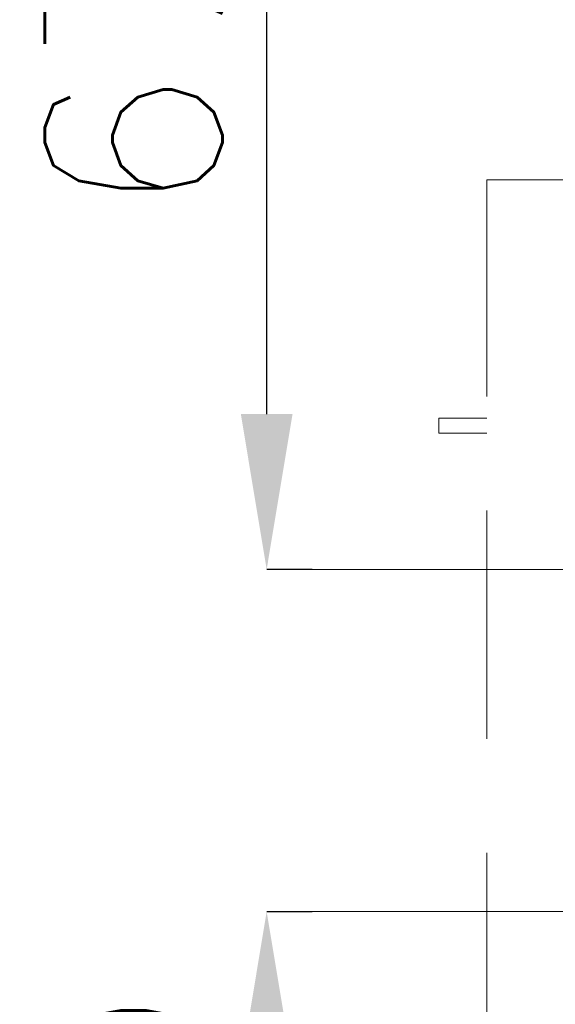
# Model space of a CAD drawing. Header units: inches. Extents: x 0 to 1545919, y 0 to 23143738.
# Tile 15 of 197: x 68193 to 69250, y 148834 to 150776. Entities that reach past the tile are written whole.
import ezdxf

# ---------------------------------------------------------------- set-up
doc = ezdxf.new("R2010")
doc.units = ezdxf.units.IN
doc.header["$LTSCALE"] = 1800
doc.header["$MEASUREMENT"] = 0
for name, pattern in [('CENTER', [2, 1.25, -0.25, 0.25, -0.25]), ('GTCHAIN', [24, 16, -3.2, 1.6, -3.2]), ('HIDDEN', [0.375, 0.25, -0.125])]:
    doc.linetypes.add(name, pattern=pattern)
doc.layers.get('0').update_dxf_attribs({"color": 253, "lineweight": 5})
doc.layers.get('Defpoints').update_dxf_attribs({"lineweight": 18})
for name, color, linetype, lineweight in [('CEN', 8, 'CENTER', 18), ('DIM', 4, 'Continuous', 18), ('EQUIP', 8, 'HIDDEN', 9)]:
    doc.layers.add(name, color=color, linetype=linetype, lineweight=lineweight)
doc.styles.add('ROMANS', font='romans.shx')
doc.dimstyles.new('USER175', dxfattribs={"dimscale": 175, "dimtxt": 2, "dimasz": 1.75, "dimexe": 0, "dimexo": 0, "dimgap": 0.5, "dimtad": 1, "dimdec": 0, "dimzin": 0, "dimdsep": 46, "dimtxsty": 'ROMANS', "dimcen": 0, "dimclrd": 4, "dimclre": 4, "dimclrt": 4, "dimadec": 0, "dimazin": 0, "dimtfac": 0.09, "dimtdec": 0, "dimtix": 1, "dimtofl": 0, "dimtmove": 0, "dimatfit": 3, "dimfxl": 1, "dimtolj": 1, "dimtzin": 0, "dimarcsym": 0})

# ---------------------------------------------------------------- blocks, each defined once
blk = doc.blocks.new('*D866')
at = {"layer": 'Defpoints', "color": 0, "transparency": 16777216}
for p in [(68680.5, 149692), (68770, 149692), (68770, 149017)]:
    blk.add_point(p, dxfattribs=at)
at = {"layer": 'DIM', "color": 4, "lineweight": -2, "transparency": 16777216}
for p, q in [((68680.5, 149998.3), (68680.5, 151362.9)), ((68770, 149692), (68680.5, 149692)), ((68770, 149017), (68680.5, 149017)), ((68680.5, 148710.8), (68680.5, 148404.5))]:
    blk.add_line(p, q, dxfattribs=at)
at = {"layer": 'DIM', "color": 4, "transparency": 16777216}
for points in [[(68629.5, 149998.3), (68731.5, 149998.3), (68680.5, 149692)], [(68629.5, 148710.8), (68731.5, 148710.8), (68680.5, 149017)]]:
    blk.add_solid(points, dxfattribs=at)
at = {"layer": 'DIM', "color": 4, "transparency": 16777216, "insert": (68418, 150833.7), "char_height": 350, "attachment_point": 5, "rotation": 90, "style": 'ROMANS'}
blk.add_mtext('\\A1;675', dxfattribs=at)
blk = doc.blocks.new('*D867')
at = {"layer": 'Defpoints', "color": 0, "transparency": 16777216}
for p in [(68770, 149017), (68680.5, 147517), (68770, 147517)]:
    blk.add_point(p, dxfattribs=at)
at = {"layer": 'DIM', "color": 4, "lineweight": -2, "transparency": 16777216}
for p, q in [((68770, 149017), (68680.5, 149017)), ((68680.5, 148710.8), (68680.5, 147823.3)), ((68770, 147517), (68680.5, 147517))]:
    blk.add_line(p, q, dxfattribs=at)
at = {"layer": 'DIM', "color": 4, "transparency": 16777216}
for points in [[(68629.5, 148710.8), (68731.5, 148710.8), (68680.5, 149017)], [(68629.5, 147823.3), (68731.5, 147823.3), (68680.5, 147517)]]:
    blk.add_solid(points, dxfattribs=at)
at = {"layer": 'DIM', "color": 4, "transparency": 16777216, "insert": (68418, 148267), "char_height": 350, "attachment_point": 5, "rotation": 90, "style": 'ROMANS'}
blk.add_mtext('\\A1;1500', dxfattribs=at)
blk = doc.blocks.new('MDBFP')
for p, q in [((71972.2, 67351.1), (72707.2, 67351.1)), ((71972.2, 65573.5), (71972.2, 67351.1)), ((71972.2, 65573.5), (71972.2, 67351.1)), ((71972.2, 67351.1), (72707.2, 67351.1)), ((71877.2, 66881.1), (71972.2, 66881.1)), ((71877.2, 66851.1), (71877.2, 66881.1)), ((71877.2, 66851.1), (71877.2, 66881.1)), ((71877.2, 66881.1), (71972.2, 66881.1)), ((71972.2, 66851.1), (71877.2, 66851.1)), ((71972.2, 66851.1), (71877.2, 66851.1))]:
    blk.add_line(p, q)
at = {"layer": 'CEN', "linetype": 'GTCHAIN', "flags": 128}
for points in [[(75471.9, 66582.6), (71627.2, 66582.6)], [(75471.9, 66582.6), (71627.2, 66582.6)], [(75471.9, 65907.6), (71627.2, 65907.6)], [(75471.9, 65907.6), (71627.2, 65907.6)]]:
    blk.add_lwpolyline(points, dxfattribs=at)

msp = doc.modelspace()

# ---------------------------------------------------------------- block references
at = {"layer": 'EQUIP'}
msp.add_blockref('MDBFP', (-2857.213, 83109.421), dxfattribs=at)

# ---------------------------------------------------------------- dimensions: what is measured, and where the dimension line sits
at = {"layer": 'DIM'}
dim = msp.add_linear_dim(base=(68680.505, 149692.047), p1=(68770.003, 149017.047), p2=(68770.003, 149692.047), angle=90, dimstyle='USER175', override={"dimtmove": 0}, dxfattribs=at)
dim.commit()
dim.dimension.update_dxf_attribs({"geometry": '*D866', "text_midpoint": (68680.505, 150833.714), "dimtype": 160})
dim = msp.add_linear_dim(base=(68680.505, 147517.047), p1=(68770.003, 149017.047), p2=(68770.003, 147517.047), angle=90, dimstyle='USER175', override={"dimtmove": 0}, dxfattribs=at)
dim.commit()
dim.dimension.update_dxf_attribs({"geometry": '*D867', "text_midpoint": (68418.005, 148267.047)})

doc.saveas('drawing.dxf')
